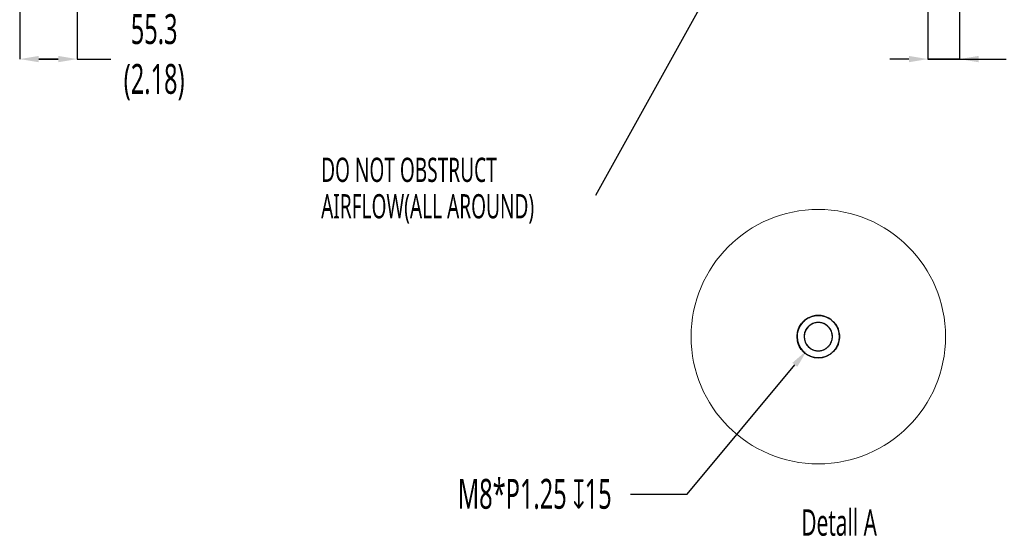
# Model space of a CAD drawing. Header units: millimetres. Extents: x 0 to 1118, y 0 to 864.
# Tile 34 of 69: x 572 to 809, y 173 to 298. Entities that reach past the tile are written whole.
import ezdxf

# ---------------------------------------------------------------- set-up
doc = ezdxf.new("R2010")
doc.units = ezdxf.units.MM
doc.header["$PDSIZE"] = -1
doc.styles.add('SLDTEXTSTYLE0', font='meiryo.ttc', dxfattribs={"width": 0.605})
doc.dimstyles.new('SLDDIMSTYLE0', dxfattribs={"dimtxt": 7.191292, "dimasz": 4.572, "dimexe": 0, "dimexo": 0.0625, "dimgap": 1.797823, "dimtad": 0, "dimtih": 1, "dimtoh": 1, "dimdec": 1, "dimlfac": 4, "dimrnd": 1e-09, "dimzin": 12, "dimdsep": 46, "dimtxsty": 'SLDTEXTSTYLE0', "dimsah": 1, "dimcen": 0.09, "dimadec": 0, "dimazin": 3, "dimtfac": 1, "dimtofl": 0, "dimtmove": 0, "dimatfit": 3, "dimfxl": 1, "dimfrac": 2, "dimtolj": 1, "dimtzin": 12, "dimarcsym": 0})
doc.dimstyles.new('SLDDIMSTYLE2', dxfattribs={"dimtxt": 0.18, "dimasz": 4.572, "dimexe": 0, "dimexo": 0.0625, "dimgap": 0, "dimtad": 0, "dimtih": 1, "dimtoh": 1, "dimdec": 0, "dimrnd": 1e-09, "dimzin": 0, "dimdsep": 46, "dimtxsty": 'Standard', "dimsah": 1, "dimcen": 0.09, "dimadec": 0, "dimazin": 0, "dimtfac": 4.572, "dimtdec": 0, "dimtofl": 0, "dimtmove": 0, "dimatfit": 3, "dimfxl": 1, "dimfrac": 2, "dimtolj": 1, "dimtzin": 0, "dimarcsym": 0})
doc.dimstyles.new('SLDDIMSTYLE4', dxfattribs={"dimtxt": 7.191292, "dimasz": 4.572, "dimexe": 0, "dimexo": 0.0625, "dimgap": 1.797823, "dimtad": 0, "dimtih": 1, "dimtoh": 1, "dimdec": 1, "dimlfac": 4, "dimrnd": 1e-09, "dimzin": 12, "dimdsep": 46, "dimtxsty": 'SLDTEXTSTYLE0', "dimsah": 1, "dimcen": 0.09, "dimadec": 0, "dimazin": 3, "dimtfac": 1, "dimtmove": 0, "dimatfit": 0, "dimfxl": 1, "dimfrac": 2, "dimtolj": 1, "dimtzin": 12, "dimarcsym": 0})
doc.dimstyles.new('SLDDIMSTYLE6', dxfattribs={"dimtxt": 7.191292, "dimasz": 4.572, "dimexe": 0, "dimexo": 0.0625, "dimgap": 1.797823, "dimtad": 0, "dimtih": 1, "dimtoh": 1, "dimrnd": 1e-09, "dimzin": 12, "dimdsep": 46, "dimtxsty": 'SLDTEXTSTYLE0', "dimsah": 1, "dimcen": 0, "dimadec": 0, "dimazin": 3, "dimtfac": 1, "dimtofl": 0, "dimtmove": 0, "dimatfit": 3, "dimfxl": 1, "dimfrac": 2, "dimtolj": 1, "dimtzin": 12, "dimarcsym": 0})

# ---------------------------------------------------------------- blocks, each defined once
blk = doc.blocks.new('_D_5')
at = {"color": 0, "linetype": 'Continuous', "lineweight": -2}
for p, q in [((572.33, 300.89), (572.33, 288.17)), ((586.16, 301.28), (586.16, 288.17)), ((576.9, 288.17), (581.59, 288.17)), ((581.59, 288.17), (576.9, 288.17)), ((586.16, 288.17), (594.21, 288.17))]:
    blk.add_line(p, q, dxfattribs=at)
at = {"color": 0}
for points in [[(576.9, 288.93), (576.9, 287.41), (572.33, 288.17)], [(581.59, 287.41), (581.59, 288.93), (586.16, 288.17)]]:
    blk.add_solid(points, dxfattribs=at)
at = {"layer": 'Defpoints', "color": 0}
for p in [(572.33, 300.96), (586.16, 301.34), (586.16, 288.17)]:
    blk.add_point(p, dxfattribs=at)
at = {"color": 0, "lineweight": 0, "insert": (604.66, 298.99), "char_height": 7.191, "attachment_point": 2, "style": 'SLDTEXTSTYLE0'}
blk.add_mtext('\\A1;55.3\\P(2.18)', dxfattribs=at)
blk = doc.blocks.new('_D_11')
at = {"color": 0, "linetype": 'Continuous', "lineweight": -2}
for p, q in [((790.7, 328.43), (790.7, 288.17)), ((798.29, 328.43), (798.29, 288.17)), ((786.13, 288.17), (781.56, 288.17)), ((790.7, 288.17), (798.29, 288.17)), ((798.29, 288.17), (790.7, 288.17)), ((798.29, 288.17), (809.5, 288.17)), ((802.86, 288.17), (807.43, 288.17))]:
    blk.add_line(p, q, dxfattribs=at)
at = {"color": 0}
for points in [[(786.13, 287.41), (786.13, 288.93), (790.7, 288.17)], [(802.86, 288.93), (802.86, 287.41), (798.29, 288.17)]]:
    blk.add_solid(points, dxfattribs=at)
at = {"layer": 'Defpoints', "color": 0}
for p in [(790.7, 328.49), (798.29, 328.49), (798.29, 288.17)]:
    blk.add_point(p, dxfattribs=at)
at = {"color": 0, "lineweight": 0, "insert": (819.95, 298.99), "char_height": 7.191, "attachment_point": 2, "style": 'SLDTEXTSTYLE0'}
blk.add_mtext('\\A1;30.3\\P(1.19)', dxfattribs=at)
blk = doc.blocks.new('SW_NOTE_12')
at = {"color": 0, "linetype": 'Continuous', "lineweight": 0, "char_height": 5.8208, "attachment_point": 1, "style": 'SLDTEXTSTYLE0'}
for s, insert in [('DO NOT OBSTRUCT', (-90.61, 11.08)), ('AIRFLOW(ALL AROUND)', (-90.61, 2.32))]:
    blk.add_mtext(s, dxfattribs=dict(at, insert=insert))
blk = doc.blocks.new('_D_16')
at = {"color": 0, "linetype": 'Continuous', "lineweight": -2}
for p, q in [((732.84, 183.53), (758.69, 214.62)), ((719.19, 183.53), (732.84, 183.53))]:
    blk.add_line(p, q, dxfattribs=at)
at = {"color": 0}
blk.add_solid([(759.28, 214.14), (758.11, 215.11), (761.62, 218.14)], dxfattribs=at)
at = {"layer": 'Defpoints', "color": 0}
for p in [(767.05, 224.68), (761.62, 218.14)]:
    blk.add_point(p, dxfattribs=at)
at = {"color": 0, "lineweight": 0, "insert": (696.16, 183.53), "char_height": 7.1913, "attachment_point": 5, "style": 'SLDTEXTSTYLE0'}
blk.add_mtext('\\A1;M8*P1.25 {\\fGDT;x}15', dxfattribs=at)

msp = doc.modelspace()

# ---------------------------------------------------------------- linework, layer by layer
at = {"color": 7, "linetype": 'Continuous', "lineweight": 0}
msp.add_circle((764.3331, 221.4077), 30.601, dxfattribs=at)
at = {"color": 7, "linetype": 'Continuous', "lineweight": 30}
for radius, start, end in [(5.1, 359.999888, 180.000112), (3.4, 359.999865, 180.000135), (5.1, 180.000056, 359.999944), (3.4, 180.00016, 359.99984)]:
    msp.add_arc((764.3331, 221.407), radius, start, end, dxfattribs=at)
for points, knots in [([(759.2331, 221.407), (759.2732, 221.8892), (759.364, 222.9812), (760.0544, 224.3046), (760.9746, 225.2997), (761.9317, 225.9593), (763.0772, 226.4029), (764.3331, 226.5599), (765.589, 226.4029), (766.7345, 225.9594), (767.6916, 225.2997), (768.6118, 224.3046), (769.3022, 222.9812), (769.393, 221.8892), (769.4331, 221.407)], [0, 0, 0, 0, 0.09031882, 0.20456383, 0.2714198, 0.34393638, 0.42078514, 0.50000009, 0.57921413, 0.65606375, 0.72857957, 0.79543617, 0.90968118, 1, 1, 1, 1]), ([(767.7331, 221.407), (767.7064, 221.7285), (767.6458, 222.4565), (767.1856, 223.3388), (766.5721, 224.0021), (765.9341, 224.4419), (765.1703, 224.7376), (764.3331, 224.8423), (763.4958, 224.7376), (762.7321, 224.4419), (762.0941, 224.0022), (761.4806, 223.3387), (761.0203, 222.4565), (760.9598, 221.7285), (760.9331, 221.407)], [0, 0, 0, 0, 0.09031889, 0.20456287, 0.27142013, 0.3439361, 0.42078513, 0.49999969, 0.57921424, 0.65606327, 0.72858039, 0.7954367, 0.90968131, 1, 1, 1, 1]), ([(769.4331, 221.407), (769.393, 220.9249), (769.3022, 219.8329), (768.6118, 218.5095), (767.6916, 217.5144), (766.7345, 216.8547), (765.589, 216.4112), (764.3331, 216.2542), (763.0772, 216.4112), (761.9317, 216.8547), (760.9746, 217.5144), (760.0544, 218.5095), (759.364, 219.8329), (759.2732, 220.9249), (759.2331, 221.407)], [0, 0, 0, 0, 0.09031806, 0.20456329, 0.27142001, 0.34393596, 0.42078573, 0.49999991, 0.57921501, 0.65606391, 0.72858063, 0.79543671, 0.90968194, 1, 1, 1, 1]), ([(760.9331, 221.407), (760.9598, 221.0856), (761.0203, 220.3576), (761.4806, 219.4753), (762.0941, 218.8119), (762.7322, 218.3722), (763.4958, 218.0765), (764.3331, 217.9718), (765.1703, 218.0765), (765.934, 218.3722), (766.5721, 218.8119), (767.1856, 219.4753), (767.6458, 220.3576), (767.7064, 221.0856), (767.7331, 221.407)], [0, 0, 0, 0, 0.09031747, 0.20456355, 0.27141998, 0.34393644, 0.42078561, 0.50000031, 0.57921502, 0.65606419, 0.7285795, 0.79543688, 0.90968233, 1, 1, 1, 1])]:
    msp.add_open_spline(points, degree=3, knots=knots, dxfattribs=at)

# ---------------------------------------------------------------- block references
at = {"color": 7, "linetype": 'Continuous', "lineweight": 0}
msp.add_blockref('SW_NOTE_12', (735.4168, 253.3616), dxfattribs=at)

# ---------------------------------------------------------------- texts
at = {"color": 0, "linetype": 'Continuous', "lineweight": 0, "insert": (769.3408, 179.8778), "char_height": 6.35, "attachment_point": 2, "style": 'SLDTEXTSTYLE0'}
msp.add_mtext('Detall A', dxfattribs=at)

# ---------------------------------------------------------------- dimensions: what is measured, and where the dimension line sits
at = {"color": 7, "linetype": 'Continuous', "lineweight": 0}
for base, p1, p2, text, dimstyle, picture, middle in [((798.287, 288.1684), (790.7007, 328.4941), (798.287, 328.4941), '<>\\P(1.19)', 'SLDDIMSTYLE4', '_D_11', (819.9488, 288.1684)), ((586.1576, 288.1684), (572.3326, 300.9566), (586.1576, 301.3391), '<>\\P(2.18)', 'SLDDIMSTYLE0', '_D_5', (604.6607, 288.1684))]:
    dim = msp.add_linear_dim(base=base, p1=p1, p2=p2, text=text, dimstyle=dimstyle, dxfattribs=at)
    dim.commit()
    dim.dimension.update_dxf_attribs({"geometry": picture, "text_midpoint": middle, "dimtype": 160})
dim = msp.add_diameter_dim_2p(p1=(767.0501, 224.6751), p2=(761.6161, 218.139), text='M8*P1.25 {\\fGDT;x}15', dimstyle='SLDDIMSTYLE6', override={"dimpost": '<>'}, dxfattribs=at)
dim.commit()
dim.dimension.update_dxf_attribs({"geometry": '_D_16', "text_midpoint": (696.1588, 183.5252), "dimtype": 163})

# ---------------------------------------------------------------- leaders
msp.add_leader([(753.3127, 332.1231), (710.7926, 255.3753)], dimstyle='SLDDIMSTYLE2', dxfattribs=at)

doc.saveas('drawing.dxf')
